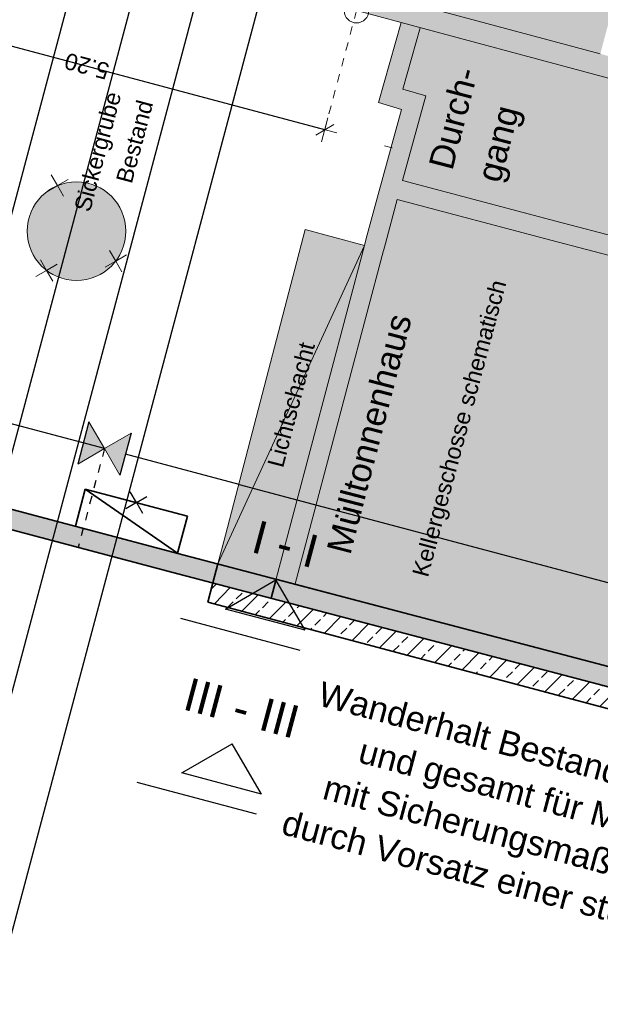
# Model space of a CAD drawing. Header units: metres. Extents: x 4462371 to 4462630, y 5328161 to 5328403.
# Tile 81 of 152: x 4462453.51 to 4462460.57, y 5328251.36 to 5328263.33. Entities that reach past the tile are written whole.
import ezdxf

# ---------------------------------------------------------------- set-up
doc = ezdxf.new("R2010")
doc.units = ezdxf.units.M
doc.header["$PDMODE"] = 65
doc.linetypes.add('AUSGEZOGEN', pattern=[0])
doc.linetypes.add('VERDECKT2_S2', pattern=[0.15, 0.1, -0.05])
for name, color, linetype, lineweight in [('Maßlinie_Allgemein', 7, 'AUSGEZOGEN', 13), ('Schraffur', 7, 'AUSGEZOGEN', 158), ('Standard', 7, 'AUSGEZOGEN', 13)]:
    doc.layers.add(name, color=color, linetype=linetype, lineweight=lineweight)
doc.styles.add('ARIAL', font='ARIAL.TTF')
doc.dimstyles.new('_DIMSTYLE_3', dxfattribs={"dimtxt": 0.2, "dimasz": 0.3, "dimexe": 0, "dimexo": 0, "dimgap": 0.1, "dimtad": 2, "dimrnd": 0.005, "dimzin": 4, "dimdsep": 46, "dimtxsty": 'ARIAL', "dimblk1": 'ALL_ML_STRICH', "dimblk2": 'ALL_ML_STRICH', "dimsah": 1, "dimcen": 0, "dimclrd": 7, "dimclre": 7, "dimclrt": 7, "dimadec": 0, "dimazin": 0, "dimtfac": 1, "dimtdec": 0, "dimtix": 1, "dimtmove": 2, "dimatfit": 3, "dimfxl": 0, "dimtzin": 0, "dimlwd": 0, "dimlwe": 13, "dimarcsym": 0})
doc.dimstyles.new('_DIMSTYLE_5', dxfattribs={"dimtxt": 0.2, "dimasz": 0.3, "dimexe": 0, "dimexo": 1e-06, "dimgap": 0.1, "dimtad": 2, "dimrnd": 0.005, "dimzin": 4, "dimdsep": 46, "dimtxsty": 'ARIAL', "dimblk1": 'ALL_ML_STRICH', "dimblk2": 'ALL_ML_STRICH', "dimsah": 1, "dimcen": 0, "dimse1": 1, "dimse2": 1, "dimclrd": 7, "dimclre": 7, "dimclrt": 7, "dimadec": 0, "dimazin": 0, "dimtfac": 1, "dimtdec": 0, "dimtix": 1, "dimtmove": 2, "dimatfit": 3, "dimfxl": 0, "dimtzin": 0, "dimlwd": 0, "dimlwe": 13, "dimarcsym": 0})
doc.dimstyles.new('_DIMSTYLE_6', dxfattribs={"dimtxt": 0.2, "dimasz": 0.3, "dimexe": 0, "dimexo": 1e-06, "dimgap": 0.1, "dimtad": 2, "dimdec": 3, "dimrnd": 0.005, "dimzin": 4, "dimdsep": 46, "dimtxsty": 'ARIAL', "dimblk1": 'ALL_ML_STRICH', "dimblk2": 'ALL_ML_STRICH', "dimsah": 1, "dimcen": 0, "dimse1": 1, "dimse2": 1, "dimclrd": 7, "dimclre": 7, "dimclrt": 7, "dimadec": 0, "dimazin": 0, "dimtfac": 1, "dimtdec": 0, "dimtix": 1, "dimtmove": 2, "dimatfit": 3, "dimfxl": 0, "dimtzin": 0, "dimlwd": 0, "dimlwe": 13, "dimarcsym": 0})
doc.dimstyles.new('_DIMSTYLE_9', dxfattribs={"dimtxt": 0.2, "dimasz": 0.3, "dimexe": 0, "dimexo": 1e-06, "dimgap": 0.1, "dimtad": 2, "dimdec": 3, "dimrnd": 0.005, "dimzin": 4, "dimdsep": 46, "dimtxsty": 'ARIAL', "dimblk1": 'ALL_ML_STRICH', "dimblk2": 'ALL_ML_STRICH', "dimsah": 1, "dimcen": 0, "dimse1": 1, "dimse2": 1, "dimclrd": 7, "dimclre": 7, "dimclrt": 7, "dimadec": 0, "dimazin": 0, "dimtfac": 1, "dimtdec": 0, "dimtix": 1, "dimtmove": 2, "dimatfit": 3, "dimfxl": 0, "dimtzin": 0, "dimlwd": 0, "dimlwe": 13, "dimarcsym": 0})

# ---------------------------------------------------------------- blocks, each defined once
blk = doc.blocks.new('COMPLEXOBJECT_36')
at = {"layer": 'Standard', "color": 250, "linetype": 'AUSGEZOGEN', "lineweight": 25}
for q in [(4462454.854, 5328257.586), (4462455.059, 5328257.531), (4462454.8, 5328257.381), (4462455.005, 5328257.326)]:
    blk.add_line((4462454.93, 5328257.456), q, dxfattribs=at)
blk = doc.blocks.new('COMPLEXOBJECT_45')
at = {"layer": 'Standard', "color": 7, "linetype": 'AUSGEZOGEN', "lineweight": 13}
for q in [(4462453.896, 5328261.44), (4462453.841, 5328261.235), (4462454.101, 5328261.385), (4462454.046, 5328261.18)]:
    blk.add_line((4462453.971, 5328261.31), q, dxfattribs=at)
blk = doc.blocks.new('COMPLEXOBJECT_46')
at = {"layer": 'Standard', "color": 7, "linetype": 'AUSGEZOGEN', "lineweight": 13}
for q in [(4462453.763, 5328260.409), (4462453.968, 5328260.355), (4462453.709, 5328260.204), (4462453.914, 5328260.15)]:
    blk.add_line((4462453.838, 5328260.279), q, dxfattribs=at)
blk = doc.blocks.new('COMPLEXOBJECT_47')
at = {"layer": 'Standard', "color": 7, "linetype": 'AUSGEZOGEN', "lineweight": 13}
for q in [(4462454.604, 5328260.522), (4462454.809, 5328260.468), (4462454.55, 5328260.317), (4462454.755, 5328260.263)]:
    blk.add_line((4462454.679, 5328260.393), q, dxfattribs=at)
blk = doc.blocks.new('ALL_ML_STRICH')
at = {"color": 0, "linetype": 'ByBlock', "lineweight": -2}
for p, q in [((0, -0.5), (0, 0.5)), ((-1, 0), (0.5, 0)), ((-0.3, -0.3), (0.3, 0.3))]:
    blk.add_line(p, q, dxfattribs=at)
blk = doc.blocks.new('*D86')
at = {"layer": 'DEFPOINTS', "color": 7, "linetype": 'AUSGEZOGEN', "lineweight": 13}
for p in [(4462452.857, 5328264.703), (4462457.607, 5328263.438), (4462457.221, 5328261.989)]:
    blk.add_point(p, dxfattribs=at)
at = {"layer": 'Maßlinie_Allgemein', "color": 7, "linetype": 'AUSGEZOGEN', "lineweight": -2}
blk.add_line((4462457.221, 5328261.989), (4462452.471, 5328263.254), dxfattribs=at)
at = {"layer": 'Maßlinie_Allgemein', "color": 7, "linetype": 'AUSGEZOGEN', "lineweight": 13, "xscale": 0.3, "yscale": 0.3, "zscale": 0.3}
for p, rotation in [((4462452.471, 5328263.254), 165.0861849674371), ((4462457.221, 5328261.989), 345.0861849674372)]:
    blk.add_blockref('ALL_ML_STRICH', p, dxfattribs=dict(at, rotation=rotation))
at = {"layer": 'Maßlinie_Allgemein', "color": 7, "linetype": 'AUSGEZOGEN', "lineweight": 13, "insert": (4462454.565, 5328262.596), "char_height": 0.2, "width": 0.01, "attachment_point": 1, "rotation": 165.0862, "line_spacing_factor": 0.60241, "style": 'ARIAL'}
blk.add_mtext('5.20', dxfattribs=at)
blk = doc.blocks.new('*D143')
at = {"layer": 'DEFPOINTS', "color": 7, "linetype": 'AUSGEZOGEN', "lineweight": 13}
for p in [(4462472.159, 5328337.173), (4462449.704, 5328252.863), (4462451.878, 5328252.283)]:
    blk.add_point(p, dxfattribs=at)
at = {"layer": 'Maßlinie_Allgemein', "color": 7, "linetype": 'AUSGEZOGEN', "lineweight": -2}
blk.add_line((4462451.878, 5328252.283), (4462474.333, 5328336.594), dxfattribs=at)
at = {"layer": 'Maßlinie_Allgemein', "color": 7, "linetype": 'AUSGEZOGEN', "lineweight": 13, "xscale": 0.3, "yscale": 0.3, "zscale": 0.3}
for p, rotation in [((4462474.333, 5328336.594), 75.08618496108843), ((4462451.878, 5328252.283), 255.0861849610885)]:
    blk.add_blockref('ALL_ML_STRICH', p, dxfattribs=dict(at, rotation=rotation))
at = {"layer": 'Maßlinie_Allgemein', "color": 7, "linetype": 'AUSGEZOGEN', "lineweight": 13, "insert": (4462462.91, 5328294.497), "char_height": 0.2, "width": 1, "attachment_point": 5, "rotation": 75.0862, "style": 'ARIAL'}
blk.add_mtext('\\A1;{\\A1;{87.25\\H0.132000;\\S^ ;}}', dxfattribs=at)
blk = doc.blocks.new('*D145')
at = {"layer": 'DEFPOINTS', "color": 7, "linetype": 'AUSGEZOGEN', "lineweight": 13}
for p in [(4462472.159, 5328337.173), (4462441.049, 5328239.214), (4462448.635, 5328237.194)]:
    blk.add_point(p, dxfattribs=at)
at = {"layer": 'Maßlinie_Allgemein', "color": 7, "linetype": 'AUSGEZOGEN', "lineweight": -2}
blk.add_line((4462448.635, 5328237.194), (4462475.058, 5328336.401), dxfattribs=at)
at = {"layer": 'Maßlinie_Allgemein', "color": 7, "linetype": 'AUSGEZOGEN', "lineweight": 13, "xscale": 0.3, "yscale": 0.3, "zscale": 0.3}
for p, rotation in [((4462475.058, 5328336.401), 75.08618496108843), ((4462448.635, 5328237.194), 255.0861849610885)]:
    blk.add_blockref('ALL_ML_STRICH', p, dxfattribs=dict(at, rotation=rotation))
at = {"layer": 'Maßlinie_Allgemein', "color": 7, "linetype": 'AUSGEZOGEN', "lineweight": 13, "insert": (4462461.663, 5328286.898), "char_height": 0.2, "width": 1.4, "attachment_point": 5, "rotation": 75.0862, "style": 'ARIAL'}
blk.add_mtext('\\A1;{\\A1;{102.66\\H0.132000;\\S5^ ;}}', dxfattribs=at)
blk = doc.blocks.new('*D146')
at = {"layer": 'DEFPOINTS', "color": 7, "linetype": 'AUSGEZOGEN', "lineweight": 13}
for p in [(4462472.159, 5328337.173), (4462440.149, 5328235.832), (4462448.459, 5328233.619)]:
    blk.add_point(p, dxfattribs=at)
at = {"layer": 'Maßlinie_Allgemein', "color": 7, "linetype": 'AUSGEZOGEN', "lineweight": -2}
blk.add_line((4462448.459, 5328233.619), (4462475.782, 5328336.208), dxfattribs=at)
at = {"layer": 'Maßlinie_Allgemein', "color": 7, "linetype": 'AUSGEZOGEN', "lineweight": 13, "xscale": 0.3, "yscale": 0.3, "zscale": 0.3}
for p, rotation in [((4462475.782, 5328336.208), 75.08618496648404), ((4462448.459, 5328233.619), 255.086184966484)]:
    blk.add_blockref('ALL_ML_STRICH', p, dxfattribs=dict(at, rotation=rotation))
at = {"layer": 'Maßlinie_Allgemein', "color": 7, "linetype": 'AUSGEZOGEN', "lineweight": 13, "insert": (4462461.937, 5328285.014), "char_height": 0.2, "width": 1.4, "attachment_point": 5, "rotation": 75.0862, "style": 'ARIAL'}
blk.add_mtext('\\A1;{\\A1;{106.16\\H0.132000;\\S5^ ;}}', dxfattribs=at)
blk = doc.blocks.new('*D149')
at = {"layer": 'DEFPOINTS', "color": 7, "linetype": 'AUSGEZOGEN', "lineweight": 13}
for p in [(4462455.432, 5328294.77), (4462444.614, 5328257.064), (4462445.338, 5328256.871)]:
    blk.add_point(p, dxfattribs=at)
at = {"layer": 'Maßlinie_Allgemein', "color": 7, "linetype": 'AUSGEZOGEN', "lineweight": -2}
for p, q in [((4462444.614, 5328257.064), (4462454.707, 5328294.963)), ((4462454.707, 5328294.963), (4462454.707, 5328294.963)), ((4462444.614, 5328257.064), (4462444.614, 5328257.064))]:
    blk.add_line(p, q, dxfattribs=at)
at = {"layer": 'Maßlinie_Allgemein', "color": 7, "linetype": 'AUSGEZOGEN', "lineweight": 13, "xscale": 0.3, "yscale": 0.3, "zscale": 0.3}
for p, rotation in [((4462454.707, 5328294.963), 75.0861849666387), ((4462444.614, 5328257.064), 255.0861849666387)]:
    blk.add_blockref('ALL_ML_STRICH', p, dxfattribs=dict(at, rotation=rotation))
at = {"layer": 'Maßlinie_Allgemein', "color": 7, "linetype": 'AUSGEZOGEN', "lineweight": 13, "insert": (4462449.466, 5328276.073), "char_height": 0.2, "width": 1, "attachment_point": 5, "rotation": 75.0862, "style": 'ARIAL'}
blk.add_mtext('\\A1;{\\A1;{39.22\\H0.132000;\\S^ ;}}', dxfattribs=at)
blk = doc.blocks.new('*D233')
at = {"layer": 'DEFPOINTS', "color": 7, "linetype": 'AUSGEZOGEN', "lineweight": 13}
for p in [(4462449.277, 5328269.327), (4462447.346, 5328262.08), (4462452.565, 5328260.69)]:
    blk.add_point(p, dxfattribs=at)
at = {"layer": 'Maßlinie_Allgemein', "color": 7, "linetype": 'AUSGEZOGEN', "lineweight": -2}
for p, q in [((4462452.565, 5328260.69), (4462454.495, 5328267.937)), ((4462454.495, 5328267.937), (4462454.495, 5328267.937)), ((4462452.565, 5328260.69), (4462452.565, 5328260.69))]:
    blk.add_line(p, q, dxfattribs=at)
at = {"layer": 'Maßlinie_Allgemein', "color": 7, "linetype": 'AUSGEZOGEN', "lineweight": 13, "xscale": 0.3, "yscale": 0.3, "zscale": 0.3}
for p, rotation in [((4462454.495, 5328267.937), 75.08618496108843), ((4462452.565, 5328260.69), 255.0861849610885)]:
    blk.add_blockref('ALL_ML_STRICH', p, dxfattribs=dict(at, rotation=rotation))
at = {"layer": 'Maßlinie_Allgemein', "color": 7, "linetype": 'AUSGEZOGEN', "lineweight": 13, "insert": (4462453.292, 5328264.211), "char_height": 0.2, "width": 0.8, "attachment_point": 5, "rotation": 75.0862, "style": 'ARIAL'}
blk.add_mtext('\\A1;{\\A1;{7.50\\H0.132000;\\S^ ;}}', dxfattribs=at)
blk = doc.blocks.new('*D519')
at = {"layer": 'DEFPOINTS', "color": 7, "linetype": 'AUSGEZOGEN', "lineweight": 13}
for p in [(4462471.853, 5328336.996), (4462450.17, 5328255.584), (4462451.861, 5328255.134)]:
    blk.add_point(p, dxfattribs=at)
at = {"layer": 'Maßlinie_Allgemein', "color": 7, "linetype": 'AUSGEZOGEN', "lineweight": -2}
for p, q in [((4462451.861, 5328255.134), (4462473.544, 5328336.546)), ((4462473.544, 5328336.546), (4462473.544, 5328336.546)), ((4462451.861, 5328255.134), (4462451.861, 5328255.134))]:
    blk.add_line(p, q, dxfattribs=at)
at = {"layer": 'Maßlinie_Allgemein', "color": 7, "linetype": 'AUSGEZOGEN', "lineweight": 13, "xscale": 0.3, "yscale": 0.3, "zscale": 0.3}
for p, rotation in [((4462473.544, 5328336.546), 75.08618496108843), ((4462451.861, 5328255.134), 255.0861849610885)]:
    blk.add_blockref('ALL_ML_STRICH', p, dxfattribs=dict(at, rotation=rotation))
at = {"layer": 'Maßlinie_Allgemein', "color": 7, "linetype": 'AUSGEZOGEN', "lineweight": 13, "insert": (4462462.507, 5328295.898), "char_height": 0.2, "width": 1, "attachment_point": 5, "rotation": 75.0862, "style": 'ARIAL'}
blk.add_mtext('\\A1;{\\A1;{84.25\\H0.132000;\\S^ ;}}', dxfattribs=at)

msp = doc.modelspace()

# ---------------------------------------------------------------- hatches: boundary and pattern name
at = {"layer": 'Schraffur', "linetype": 'AUSGEZOGEN', "lineweight": 18}
h = msp.add_hatch(dxfattribs=at)
h.set_pattern_fill('SCHRAFFUR_7', color=250, scale=0.1, style=0, pattern_type=2)
h.set_pattern_definition([(45, (0, 0), (-0.212132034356, 0.212132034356), []), (45, (-0.10607, 0.10607), (-0.212132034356, 0.212132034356), [0.1, -0.05])])
h.paths.add_polyline_path([(4462465.47984, 5328253.6683), (4462465.74194, 5328253.59849), (4462465.8109, 5328253.8601), (4462456.56755, 5328256.29259), (4462455.86065, 5328256.47862), (4462455.79888, 5328256.2467)], flags=0)
at = {"layer": 'Standard', "linetype": 'AUSGEZOGEN', "lineweight": 18}
for color, points in [(254, [(4462464.57374, 5328277.94013), (4462461.67283, 5328278.71122), (4462461.42462, 5328277.77889), (4462460.73772, 5328275.19876), (4462458.62603, 5328267.26682), (4462457.94236, 5328264.69882), (4462457.60679, 5328263.43832), (4462460.50437, 5328262.66113), (4462460.57173, 5328262.91226), (4462457.90548, 5328263.6274), (4462461.83789, 5328278.39831), (4462464.50695, 5328277.68885)]), (255, [(4462460.57173, 5328262.91226), (4462464.50695, 5328277.68885), (4462461.83789, 5328278.39831), (4462461.6565, 5328277.71698), (4462460.96967, 5328275.13711), (4462458.85755, 5328267.20355), (4462458.17466, 5328264.63847), (4462457.90548, 5328263.6274)]), (254, [(4462460.57173, 5328262.91226), (4462460.50437, 5328262.66113), (4462467.98873, 5328260.65369), (4462469.80246, 5328267.48331), (4462469.8092, 5328267.50869), (4462470.31081, 5328269.3788), (4462470.32654, 5328269.43796), (4462470.58378, 5328270.40554), (4462470.35183, 5328270.46721), (4462470.09459, 5328269.49962), (4462470.079, 5328269.44098), (4462469.57724, 5328267.57029), (4462469.5705, 5328267.54491), (4462467.82365, 5328260.96715)]), (254, [(4462458.38062, 5328263.22756), (4462458.14963, 5328263.29272), (4462457.87542, 5328262.32075), (4462458.15548, 5328262.23762), (4462457.86687, 5328261.1915), (4462457.70292, 5328260.58106), (4462456.62972, 5328256.52742), (4462456.86173, 5328256.466), (4462458.10131, 5328261.13918), (4462459.96815, 5328260.64781), (4462460.02954, 5328260.87982), (4462458.16584, 5328261.37299), (4462458.44946, 5328262.40071), (4462458.17069, 5328262.48346)]), (255, [(4462458.44946, 5328262.40071), (4462458.16584, 5328261.37299), (4462460.02954, 5328260.87982), (4462460.50437, 5328262.66113), (4462458.38062, 5328263.22756), (4462458.17069, 5328262.48346)]), (255, [(4462460.50437, 5328262.66113), (4462460.02954, 5328260.87982), (4462466.55695, 5328259.15255), (4462467.02865, 5328260.9112)]), (255, [(4462458.10131, 5328261.13918), (4462456.86173, 5328256.466), (4462458.72378, 5328255.97568), (4462459.96815, 5328260.64781)]), (254, [(4462467.26046, 5328260.84902), (4462467.02865, 5328260.9112), (4462466.55695, 5328259.15255), (4462460.02954, 5328260.87982), (4462459.96815, 5328260.64781), (4462466.49477, 5328258.92074), (4462466.33968, 5328258.34251), (4462465.20562, 5328254.27111), (4462465.43682, 5328254.20672), (4462466.57149, 5328258.28034)]), (255, [(4462456.62972, 5328256.52742), (4462457.70292, 5328260.58106), (4462456.98302, 5328260.77515), (4462455.92231, 5328256.71056)]), (255, [(4462459.96815, 5328260.64781), (4462458.72378, 5328255.97568), (4462460.93892, 5328255.39315), (4462462.18236, 5328260.06189)])]:
    msp.add_hatch(color=color, dxfattribs=at).paths.add_polyline_path(points)
at = {"layer": 'Standard', "linetype": 'VERDECKT2_S2', "lineweight": 18}
for points in [[(4462430.26324, 5328246.59073), (4462430.91392, 5328249.02014), (4462431.75531, 5328252.16158), (4462432.98268, 5328256.74414), (4462434.08377, 5328260.85525), (4462434.42516, 5328262.12985), (4462437.1218, 5328261.42117), (4462442.58392, 5328259.98572), (4462447.21361, 5328258.76378), (4462452.80894, 5328257.28491), (4462453.29051, 5328257.15758), (4462455.375, 5328256.60642), (4462456.56755, 5328256.29259), (4462456.62897, 5328256.52459), (4462455.43621, 5328256.83848), (4462452.87028, 5328257.51694), (4462450.31108, 5328258.19335), (4462447.2749, 5328258.99582), (4462443.48378, 5328259.99644), (4462442.64504, 5328260.21781), (4462437.1828, 5328261.65329), (4462436.88753, 5328261.73088), (4462434.25513, 5328262.42268), (4462433.9743, 5328261.37415), (4462433.04262, 5328257.89562), (4462432.75085, 5328256.80623), (4462431.52348, 5328252.22367), (4462431.45981, 5328251.98598), (4462430.03141, 5328246.65283), (4462429.67525, 5328245.32304), (4462429.93709, 5328245.25325), (4462429.24958, 5328242.67384), (4462429.43812, 5328242.62406), (4462429.44833, 5328242.66273), (4462429.74364, 5328243.78102), (4462430.18108, 5328245.4375), (4462429.96936, 5328245.4935)], [(4462466.04299, 5328253.79902), (4462466.10417, 5328254.03109), (4462456.62897, 5328256.52459), (4462456.56755, 5328256.29259)]]:
    msp.add_hatch(color=9, dxfattribs=at).paths.add_polyline_path(points)
at = {"layer": 'Standard', "linetype": 'AUSGEZOGEN', "lineweight": 35}
msp.add_hatch(color=255, dxfattribs=at).paths.add_polyline_path([(4462454.76222, 5328260.54102), (4462454.78855, 5328260.62903), (4462454.80114, 5328260.72002), (4462454.79969, 5328260.81187), (4462454.78424, 5328260.90242), (4462454.75514, 5328260.98955), (4462454.71309, 5328261.07122), (4462454.65906, 5328261.14551), (4462454.59433, 5328261.21068), (4462454.52041, 5328261.26521), (4462454.43902, 5328261.30781), (4462454.35209, 5328261.33749), (4462454.26165, 5328261.35356), (4462454.16981, 5328261.35563), (4462454.07874, 5328261.34365), (4462453.99056, 5328261.31792), (4462453.9716, 5328261.30906), (4462453.95871, 5328261.30304), (4462453.84403, 5328261.23659), (4462453.83103, 5328261.22788), (4462453.76343, 5328261.16569), (4462453.70611, 5328261.09391), (4462453.66042, 5328261.01422), (4462453.62743, 5328260.92849), (4462453.60791, 5328260.83873), (4462453.60233, 5328260.74704), (4462453.6108, 5328260.65557), (4462453.63314, 5328260.56647), (4462453.66882, 5328260.48182), (4462453.717, 5328260.40361), (4462453.77656, 5328260.33368), (4462453.83742, 5328260.28113), (4462453.83843, 5328260.2794), (4462453.83903, 5328260.27975), (4462453.84609, 5328260.27365), (4462453.92397, 5328260.22494), (4462454.00838, 5328260.18869), (4462454.09732, 5328260.16575), (4462454.18873, 5328260.15666), (4462454.28046, 5328260.16162), (4462454.37035, 5328260.18053), (4462454.4563, 5328260.21294), (4462454.5363, 5328260.25809), (4462454.60846, 5328260.31493), (4462454.68286, 5328260.39471), (4462454.67936, 5328260.39268), (4462454.67887, 5328260.39352), (4462454.72277, 5328260.45807)])
at = {"layer": 'Standard', "linetype": 'AUSGEZOGEN', "lineweight": 25}
for points in [[(4462454.54204, 5328258.11304), (4462454.35405, 5328258.43752), (4462454.2858, 5328258.18128)], [(4462454.73003, 5328257.78856), (4462454.86651, 5328258.30103), (4462454.54204, 5328258.11304)], [(4462454.21756, 5328257.92505), (4462454.54204, 5328258.11304), (4462454.2858, 5328258.18128)]]:
    msp.add_hatch(color=59, dxfattribs=at).paths.add_polyline_path(points)

# ---------------------------------------------------------------- linework, layer by layer
at = {"layer": 'Standard', "color": 7, "linetype": 'AUSGEZOGEN', "lineweight": 18}
for p, q in [((4462457.90548, 5328263.6274), (4462460.57173, 5328262.91226)), ((4462457.60679, 5328263.43832), (4462458.14963, 5328263.29272)), ((4462458.14963, 5328263.29272), (4462457.87542, 5328262.32075)), ((4462460.50437, 5328262.66113), (4462458.14963, 5328263.29272)), ((4462458.38062, 5328263.22756), (4462458.17069, 5328262.48346)), ((4462467.02865, 5328260.9112), (4462460.50437, 5328262.66113)), ((4462458.44946, 5328262.40071), (4462458.16584, 5328261.37299)), ((4462458.17069, 5328262.48346), (4462458.44946, 5328262.40071)), ((4462457.87542, 5328262.32075), (4462458.15548, 5328262.23762)), ((4462458.15548, 5328262.23762), (4462457.86996, 5328261.20303)), ((4462457.93381, 5328261.43439), (4462457.93136, 5328261.43504)), ((4462460.02954, 5328260.87982), (4462458.16584, 5328261.37299)), ((4462457.86996, 5328261.20303), (4462457.72601, 5328260.66704)), ((4462458.10175, 5328261.14078), (4462457.9578, 5328260.60479)), ((4462458.10199, 5328261.14163), (4462458.10131, 5328261.13918)), ((4462459.96815, 5328260.64781), (4462458.10199, 5328261.14163)), ((4462460.02954, 5328260.87982), (4462466.55695, 5328259.15255)), ((4462456.01476, 5328257.06004), (4462456.98302, 5328260.77515)), ((4462457.70292, 5328260.58106), (4462456.98302, 5328260.77515)), ((4462457.72601, 5328260.66704), (4462457.70292, 5328260.58106)), ((4462457.9578, 5328260.60479), (4462457.93471, 5328260.51881)), ((4462459.96815, 5328260.64781), (4462462.18236, 5328260.06189)), ((4462455.92242, 5328256.71053), (4462457.70292, 5328260.58106)), ((4462457.70292, 5328260.58106), (4462456.62972, 5328256.52742)), ((4462457.93493, 5328260.51963), (4462456.86173, 5328256.466)), ((4462455.92231, 5328256.71056), (4462456.01476, 5328257.06004)), ((4462456.62972, 5328256.52742), (4462458.72378, 5328255.97568))]:
    msp.add_line(p, q, dxfattribs=at)
at = {"layer": 'Standard', "color": 7, "linetype": 'VERDECKT2_S2', "lineweight": 18}
msp.add_line((4462457.60679, 5328263.43832), (4462457.22074, 5328261.98885), dxfattribs=at)
at = {"layer": 'Standard', "color": 7, "linetype": 'AUSGEZOGEN', "lineweight": 25}
for p, q in [((4462454.54204, 5328258.11304), (4462436.69188, 5328262.86721)), ((4462454.35405, 5328258.43752), (4462454.21756, 5328257.92505)), ((4462454.86651, 5328258.30103), (4462454.73003, 5328257.78856)), ((4462454.54204, 5328258.11304), (4462454.53922, 5328258.11379)), ((4462456.17978, 5328257.67685), (4462454.79827, 5328258.0448)), ((4462456.17978, 5328257.67685), (4462467.33199, 5328254.7066)), ((4462456.01514, 5328256.16178), (4462456.62698, 5328256.51625)), ((4462456.98146, 5328255.90441), (4462456.62698, 5328256.51625)), ((4462456.98146, 5328255.90441), (4462456.01514, 5328256.16178)), ((4462455.46765, 5328256.04888), (4462456.91712, 5328255.66283)), ((4462455.48433, 5328254.16876), (4462456.09617, 5328254.52323)), ((4462456.45064, 5328253.91139), (4462456.09617, 5328254.52323)), ((4462456.45064, 5328253.91139), (4462455.48433, 5328254.16876)), ((4462454.93683, 5328254.05586), (4462456.3863, 5328253.66981))]:
    msp.add_line(p, q, dxfattribs=at)
at = {"layer": 'Standard', "color": 7, "linetype": 'AUSGEZOGEN', "lineweight": 13}
for p, q in [((4462457.94547, 5328261.79583), (4462458.0421, 5328261.77009)), ((4462454.54204, 5328258.11304), (4462454.35405, 5328258.43752)), ((4462454.54204, 5328258.11304), (4462454.86651, 5328258.30103)), ((4462454.54204, 5328258.11304), (4462454.21756, 5328257.92505)), ((4462454.54204, 5328258.11304), (4462454.73003, 5328257.78856))]:
    msp.add_line(p, q, dxfattribs=at)
at = {"layer": 'Standard', "color": 7, "linetype": 'VERDECKT2_S2', "lineweight": 25}
msp.add_line((4462454.54204, 5328258.11304), (4462454.22197, 5328256.91129), dxfattribs=at)
at = {"layer": 'Standard', "color": 250, "linetype": 'AUSGEZOGEN', "lineweight": 35}
for p, q in [((4462454.30939, 5328257.61936), (4462454.19003, 5328257.16814)), ((4462454.30939, 5328257.61936), (4462455.43017, 5328256.84008)), ((4462455.54993, 5328257.2928), (4462454.30939, 5328257.61936)), ((4462452.87028, 5328257.51694), (4462455.43621, 5328256.83848)), ((4462452.80894, 5328257.28491), (4462455.375, 5328256.60642)), ((4462455.43017, 5328256.84008), (4462455.54993, 5328257.2928)), ((4462455.43621, 5328256.83848), (4462466.10417, 5328254.03109)), ((4462455.92242, 5328256.71053), (4462455.86065, 5328256.47862)), ((4462455.375, 5328256.60642), (4462465.8109, 5328253.8601)), ((4462456.62897, 5328256.52459), (4462456.56755, 5328256.29259)), ((4462455.86065, 5328256.47862), (4462455.79888, 5328256.2467)), ((4462455.79888, 5328256.2467), (4462465.74194, 5328253.59849))]:
    msp.add_line(p, q, dxfattribs=at)
at = {"layer": 'Standard', "color": 7, "linetype": 'AUSGEZOGEN', "lineweight": 18}
msp.add_circle((4462457.60679, 5328263.43832), 0.15, dxfattribs=at)
at = {"layer": 'Standard', "color": 7, "linetype": 'AUSGEZOGEN', "lineweight": 13}
msp.add_circle((4462454.20225, 5328260.75651), 0.6, dxfattribs=at)

# ---------------------------------------------------------------- block references
for name in ['COMPLEXOBJECT_45', 'COMPLEXOBJECT_47', 'COMPLEXOBJECT_46']:
    msp.add_blockref(name, (0, 0), dxfattribs=at)
at = {"layer": 'Standard', "color": 250, "linetype": 'AUSGEZOGEN', "lineweight": 25}
msp.add_blockref('COMPLEXOBJECT_36', (0, 0), dxfattribs=at)

# ---------------------------------------------------------------- texts
at = {"layer": 'Standard', "color": 7, "linetype": 'AUSGEZOGEN', "lineweight": 13, "line_spacing_factor": 1.204819, "style": 'ARIAL'}
for s, insert, char_height, width, attachment_point, rotation in [('{\\fArial|i0|b0;\\H0.300000;\\W1.000000;\\C7;Durch-}\\P{\\fArial|i0|b0;\\H0.300000;\\W1.000000;\\C7;gang}\\P', (4462458.48092, 5328261.55901), 0.3, 1.4154877, 1, 75.451551), ('{\\fArial|i0|b0;\\H0.200000;\\W1.000000;\\C7;Sickergrube}\\P{\\fArial|i0|b0;\\H0.200000;\\W1.000000;\\C7;Bestand}\\P', (4462454.55515, 5328262.47007), 0.2, 1.6005092, 3, 75.086185)]:
    msp.add_mtext(s, dxfattribs=dict(at, insert=insert, char_height=char_height, width=width, attachment_point=attachment_point, rotation=rotation))
at = {"layer": 'Standard', "color": 7, "linetype": 'AUSGEZOGEN', "lineweight": 18, "style": 'ARIAL'}
for s, insert, char_height, width, attachment_point, rotation in [('\\W1.01;Kellergeschosse\\~schematisch', (4462458.53261, 5328256.52216), 0.2, 3.8005435, 7, 75.086185), ('\\W0.98;I\\~-\\~I', (4462456.69133, 5328256.75783), 0.4, 0.9968504, 8, 345.086185), ('\\W0.99;III\\~-\\~III', (4462456.16051, 5328254.76481), 0.4, 1.610506, 8, 345.086185)]:
    msp.add_mtext(s, dxfattribs=dict(at, insert=insert, char_height=char_height, width=width, attachment_point=attachment_point, rotation=rotation))
at = {"layer": 'Standard', "color": 7, "linetype": 'AUSGEZOGEN', "lineweight": 13, "rotation": 75.451551, "style": 'ARIAL'}
for s, insert, char_height, width, attachment_point in [('\\W1.01;Mülltonnenhaus', (4462457.24069, 5328256.8834), 0.3, 3.1309931, 1), ('\\W1.00;Lichtschacht', (4462456.81267, 5328258.6458), 0.2, 1.6603474, 5)]:
    msp.add_mtext(s, dxfattribs=dict(at, insert=insert, char_height=char_height, width=width, attachment_point=attachment_point))
at = {"layer": 'Standard', "color": 7, "linetype": 'AUSGEZOGEN', "lineweight": 18, "insert": (4462464.96155, 5328253.21703), "char_height": 0.3, "width": 8.2455788, "attachment_point": 3, "rotation": 345.086185, "line_spacing_factor": 1.084337, "style": 'ARIAL'}
msp.add_mtext('{\\fArial|i0|b0;\\H0.300000;\\W1.000000;\\C7;Wanderhalt Bestand unter Gel. für Verteiler}\\P{\\fArial|i0|b0;\\H0.300000;\\W1.000000;\\C7;und gesamt für Müllraum / Waschküche}\\P{\\fArial|i0|b0;\\H0.300000;\\W1.000000;\\C7;mit Sicherungsmaßnahmen nach Statiker}\\P{\\fArial|i0|b0;\\H0.300000;\\W1.000000;\\C7;durch Vorsatz einer stützenden Stahlbeton-}\\P{\\fArial|i0|b0;\\H0.300000;\\W1.000000;\\C7;wand}\\P', dxfattribs=at)

# ---------------------------------------------------------------- dimensions: what is measured, and where the dimension line sits
at = {"layer": 'Maßlinie_Allgemein', "color": 7, "linetype": 'AUSGEZOGEN', "lineweight": 13}
for base, p1, p2, dimstyle, picture, middle in [((4462475.78249, 5328336.20828), (4462440.14871, 5328235.83199), (4462472.15881, 5328337.1734), '_DIMSTYLE_9', '*D146', (4462461.93692, 5328285.0136)), ((4462475.05775, 5328336.40131), (4462441.04949, 5328239.21409), (4462472.15881, 5328337.1734), '_DIMSTYLE_9', '*D145', (4462461.66257, 5328286.89768)), ((4462474.33302, 5328336.59433), (4462449.70364, 5328252.8625), (4462472.15881, 5328337.1734), '_DIMSTYLE_5', '*D143', (4462462.91042, 5328294.49703)), ((4462473.54394, 5328336.54578), (4462451.86087, 5328255.13382), (4462473.54394, 5328336.54578), '_DIMSTYLE_3', '*D519', (4462462.50739, 5328295.89795)), ((4462454.7074, 5328294.9629), (4462444.61351, 5328257.06406), (4462454.7074, 5328294.9629), '_DIMSTYLE_3', '*D149', (4462449.46577, 5328276.07338)), ((4462454.49476, 5328267.93724), (4462452.56451, 5328260.68989), (4462454.49476, 5328267.93724), '_DIMSTYLE_3', '*D233', (4462453.29186, 5328264.21117))]:
    dim = msp.add_linear_dim(base=base, p1=p1, p2=p2, angle=75.086185, dimstyle=dimstyle, override={"dimpost": '<>', "dimclrd": 7, "dimclre": 7, "dimclrt": 7, "dimlwd": 0, "dimlwe": 13}, dxfattribs=at)
    dim.commit()
    dim.dimension.update_dxf_attribs({"geometry": picture, "text_midpoint": middle, "dimtype": 160})
dim = msp.add_linear_dim(base=(4462452.47124, 5328263.25382), p1=(4462457.60679, 5328263.43832), p2=(4462452.85729, 5328264.70329), angle=165.086185, text='5.20', dimstyle='_DIMSTYLE_6', override={"dimpost": '<>', "dimclrd": 7, "dimclre": 7, "dimclrt": 7, "dimlwd": 0, "dimlwe": 13}, dxfattribs=at)
dim.commit()
dim.dimension.update_dxf_attribs({"geometry": '*D86', "text_midpoint": (4462454.87173, 5328262.71797), "dimtype": 160})

doc.saveas('drawing.dxf')
